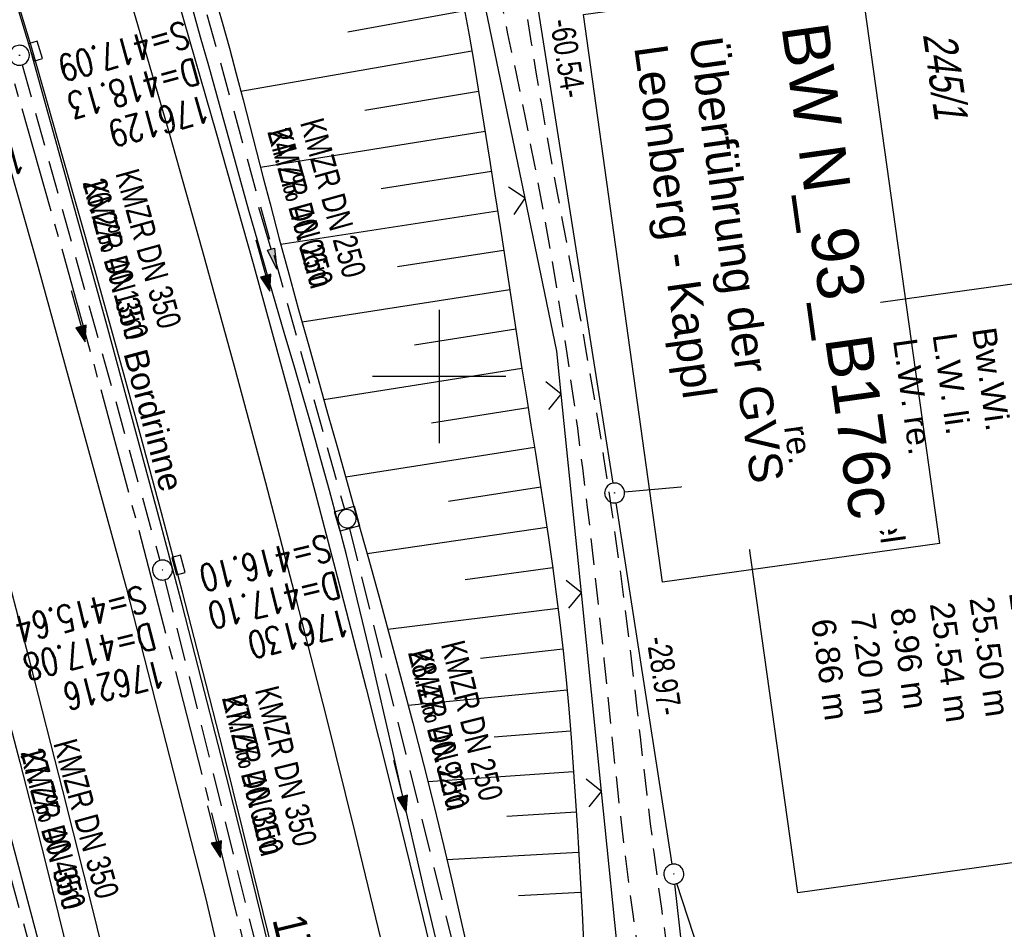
# Model space of a CAD drawing. Extents: x 508886 to 509272, y 449452 to 450225.
# Tile 30 of 46: x 509068 to 509142, y 449958 to 450027. Entities that reach past the tile are written whole.
import ezdxf

# ---------------------------------------------------------------- set-up
doc = ezdxf.new("R2010")
doc.units = 0
doc.header["$LTSCALE"] = 10
doc.header["$MEASUREMENT"] = 0
for name, pattern in [('ACHSE', [5.5, 4, -0.5, 0.5, -0.5]), ('AUSGEZOGEN', [0]), ('LT00', [0]), ('LT11', [0.3, 0.2, -0.1]), ('STRICHLINIE2', [0.375, 0.25, -0.125])]:
    doc.linetypes.add(name, pattern=pattern)
doc.layers.get('0').update_dxf_attribs({"linetype": 'LT00'})
for name, color, linetype in [('--EK_BW_TEXT_B', 20, 'LT00'), ('--EK_FBR', 250, 'LT00'), ('--EK_Halt-Pfeil', 4, 'LT00'), ('--EK_Haltung', 7, 'STRICHLINIE2'), ('--EK_Haltung-Text', 140, 'LT00'), ('--EK_Schacht-Text', 5, 'LT00'), ('--EL_DFK_AB_L', 21, 'LT00'), ('--EL_DFK_AB_P', 7, 'LT00'), ('--EL_Halt-Pfeil', 4, 'LT00'), ('--EL_Haltung', 182, 'STRICHLINIE2'), ('--EL_Haltung-Text', 182, 'LT00'), ('-AX-093', 35, 'ACHSE'), ('-ST-93-1', 250, 'LT00'), ('ABSTAND', 8, 'LT00'), ('BW_TEXT_B', 20, 'AUSGEZOGEN'), ('DFK_AB_L', 21, 'LT00'), ('DFK_AB_P', 7, 'LT00'), ('DFK_FLUR_NR', 250, 'LT00'), ('DFK_KATASTER', 250, 'LT00'), ('DFK_NUTZUNG', 250, 'LT00'), ('PFEIL', 140, 'AUSGEZOGEN'), ('RINNE_TEXT', 11, 'Continuous'), ('V123_AFBR_BAB', 250, 'LT00'), ('V123_BOESCH', 250, 'LT00'), ('V123_BOSCHUNG', 250, 'LT00'), ('V123_ERDWEG', 250, 'LT11'), ('V123_GRABEN', 250, 'LT00'), ('V123_H_BORD', 8, 'LT00'), ('V123_KA_MULD', 182, 'LT00'), ('V123_KA_PRUF', 182, 'LT00'), ('V123_LD_MARK', 250, 'LT00'), ('V123_RASTER', 250, 'LT00'), ('V123_SINKK', 182, 'LT00'), ('V123_ZAUN', 40, 'LT00')]:
    doc.layers.add(name, color=color, linetype=linetype)
doc.styles.add('Arial', font='ARIAL.TTF')
doc.styles.add('Beschrift', font='ARIAL.TTF')
doc.styles.add('Haltungsbeschriftung', font='ARIAL.TTF', dxfattribs={"width": 0.75})
doc.styles.add('schachtbeschriftung', font='romans.shx', dxfattribs={"width": 0.75, "height": 2})
doc.styles.get("Standard").update_dxf_attribs({"font": 'ARIAL.TTF'})

# ---------------------------------------------------------------- blocks, each defined once
blk = doc.blocks.new('SYMB7111')
at = {"color": 0, "linetype": 'ByBlock'}
for p, q in [((-0.13, 0.202919), (-0.13, 0.177081)), ((-0.125, 0.172895), (-0.125, 0.207105)), ((-0.12, 0.209164), (-0.12, 0.170836)), ((-0.115, 0.170204), (-0.115, 0.209796)), ((-0.11, 0.209164), (-0.11, 0.170836)), ((-0.105, 0.172895), (-0.105, 0.207105)), ((-0.1, 0.202919), (-0.1, 0.177081)), ((-0.095, 0.189874), (-0.095, 0.190146)), ((0.1, 0.202919), (0.1, 0.177081)), ((0.105, 0.172895), (0.105, 0.207105)), ((0.11, 0.209164), (0.11, 0.170836)), ((0.115, 0.170204), (0.115, 0.209796)), ((0.12, 0.209164), (0.12, 0.170836)), ((0.125, 0.172895), (0.125, 0.207105)), ((0.13, 0.202919), (0.13, 0.177081)), ((0.135, 0.189874), (0.135, 0.190146)), ((-0.515, -0.177081), (-0.515, -0.202919)), ((-0.51, -0.207105), (-0.51, -0.172895)), ((-0.505, -0.170836), (-0.505, -0.209164)), ((-0.5, -0.209796), (-0.5, -0.170204)), ((-0.495, -0.170836), (-0.495, -0.209164)), ((-0.49, -0.207105), (-0.49, -0.172895)), ((-0.485, -0.177081), (-0.485, -0.202919)), ((-0.48, -0.190126), (-0.48, -0.189854)), ((-0.285, -0.177081), (-0.285, -0.202919)), ((-0.28, -0.207105), (-0.28, -0.172895)), ((-0.275, -0.170836), (-0.275, -0.209164)), ((-0.27, -0.209796), (-0.27, -0.170204)), ((-0.265, -0.170836), (-0.265, -0.209164)), ((-0.26, -0.207105), (-0.26, -0.172895)), ((-0.255, -0.177081), (-0.255, -0.202919)), ((-0.25, -0.190126), (-0.25, -0.189854)), ((0.255, -0.177081), (0.255, -0.202919)), ((0.26, -0.207105), (0.26, -0.172895)), ((0.265, -0.170836), (0.265, -0.209164)), ((0.27, -0.209796), (0.27, -0.170204)), ((0.275, -0.170836), (0.275, -0.209164)), ((0.28, -0.207105), (0.28, -0.172895)), ((0.285, -0.177081), (0.285, -0.202919)), ((0.29, -0.190126), (0.29, -0.189854)), ((0.485, -0.177081), (0.485, -0.202919)), ((0.49, -0.207105), (0.49, -0.172895)), ((0.495, -0.170836), (0.495, -0.209164)), ((0.5, -0.209796), (0.5, -0.170204)), ((0.505, -0.170836), (0.505, -0.209164)), ((0.51, -0.207105), (0.51, -0.172895)), ((0.515, -0.177081), (0.515, -0.202919)), ((0.52, -0.190126), (0.52, -0.189854))]:
    blk.add_line(p, q, dxfattribs=at)
for points in [[(-0.095, 0.19), (-0.096981, 0.198678), (-0.10253, 0.205637), (-0.11055, 0.209499), (-0.11945, 0.209499), (-0.12747, 0.205637), (-0.133019, 0.198678), (-0.135, 0.19), (-0.133019, 0.181322), (-0.12747, 0.174363), (-0.11945, 0.170501), (-0.11055, 0.170501), (-0.10253, 0.174363), (-0.096981, 0.181322), (-0.095, 0.19)], [(0.135, 0.19), (0.133019, 0.198678), (0.12747, 0.205637), (0.11945, 0.209499), (0.11055, 0.209499), (0.10253, 0.205637), (0.096981, 0.198678), (0.095, 0.19), (0.096981, 0.181322), (0.10253, 0.174363), (0.11055, 0.170501), (0.11945, 0.170501), (0.12747, 0.174363), (0.133019, 0.181322), (0.135, 0.19)], [(-0.48, -0.19), (-0.481981, -0.181322), (-0.48753, -0.174363), (-0.49555, -0.170501), (-0.50445, -0.170501), (-0.51247, -0.174363), (-0.518019, -0.181322), (-0.52, -0.19), (-0.518019, -0.198678), (-0.51247, -0.205637), (-0.50445, -0.209499), (-0.49555, -0.209499), (-0.48753, -0.205637), (-0.481981, -0.198678), (-0.48, -0.19)], [(-0.25, -0.19), (-0.251981, -0.181322), (-0.25753, -0.174363), (-0.26555, -0.170501), (-0.27445, -0.170501), (-0.28247, -0.174363), (-0.288019, -0.181322), (-0.29, -0.19), (-0.288019, -0.198678), (-0.28247, -0.205637), (-0.27445, -0.209499), (-0.26555, -0.209499), (-0.25753, -0.205637), (-0.251981, -0.198678), (-0.25, -0.19)], [(0.29, -0.19), (0.288019, -0.181322), (0.28247, -0.174363), (0.27445, -0.170501), (0.26555, -0.170501), (0.25753, -0.174363), (0.251981, -0.181322), (0.25, -0.19), (0.251981, -0.198678), (0.25753, -0.205637), (0.26555, -0.209499), (0.27445, -0.209499), (0.28247, -0.205637), (0.288019, -0.198678), (0.29, -0.19)], [(0.52, -0.19), (0.518019, -0.181322), (0.51247, -0.174363), (0.50445, -0.170501), (0.49555, -0.170501), (0.48753, -0.174363), (0.481981, -0.181322), (0.48, -0.19), (0.481981, -0.198678), (0.48753, -0.205637), (0.49555, -0.209499), (0.50445, -0.209499), (0.51247, -0.205637), (0.518019, -0.198678), (0.52, -0.19)]]:
    blk.add_lwpolyline(points, dxfattribs=at)
blk = doc.blocks.new('SYMB0003')
at = {"color": 0, "linetype": 'ByBlock'}
for p, q in [((-0.015712, 0), (0.010166, 0.012015)), ((0, -0.021257), (-0.015712, 0)), ((0.010166, 0.012015), (0, -0.021257))]:
    blk.add_line(p, q, dxfattribs=at)
for points in [[(-0.031395, 0.499013), (-0.093691, 0.491144), (-0.154509, 0.475528), (-0.21289, 0.452414), (-0.267913, 0.422164), (-0.318712, 0.385257), (-0.364484, 0.342274), (-0.404509, 0.293893), (-0.438154, 0.240877), (-0.464888, 0.184062), (-0.484292, 0.124345), (-0.496058, 0.062667), (-0.5, 0)], [(0.5, 0), (0.496057, 0.062667), (0.484292, 0.124345), (0.464888, 0.184062), (0.438153, 0.240877), (0.404509, 0.293893), (0.364484, 0.342274), (0.318712, 0.385257), (0.267913, 0.422164), (0.21289, 0.452414), (0.154509, 0.475528), (0.093691, 0.491144), (0.031395, 0.499013), (-0.031395, 0.499013)], [(-0.5, 0), (-0.496058, -0.062667), (-0.484292, -0.124345), (-0.464888, -0.184062), (-0.438154, -0.240877), (-0.404509, -0.293893), (-0.364485, -0.342274), (-0.318712, -0.385257), (-0.267914, -0.422164), (-0.21289, -0.452414), (-0.154509, -0.475529), (-0.093691, -0.491144), (-0.031395, -0.499014), (0.031395, -0.499014)], [(0.031395, -0.499014), (0.093691, -0.491144), (0.154509, -0.475529), (0.21289, -0.452414), (0.267914, -0.422164), (0.318712, -0.385257), (0.364485, -0.342274), (0.404509, -0.293893), (0.438154, -0.240877), (0.464889, -0.184062), (0.484292, -0.124345), (0.496058, -0.062667), (0.5, 0)]]:
    blk.add_lwpolyline(points, dxfattribs=at)
blk = doc.blocks.new('SYMB0024')
at = {"color": 0, "linetype": 'ByBlock'}
for p, q in [((-0.5, 0.5), (0, 0)), ((0, 0), (0.5, 0.5))]:
    blk.add_line(p, q, dxfattribs=at)
blk = doc.blocks.new('Pfreil3')
at = {"layer": 'PFEIL'}
blk.add_hatch(color=256, dxfattribs=at).paths.add_polyline_path([(-1.549, 0.273), (-1.549, -0.273), (0, 0)])
for p, q in [((-1.549, 0), (-4.831, 0)), ((-1.549, -0.273), (-1.549, 0.273)), ((-1.549, 0.273), (0, 0)), ((0, 0), (-1.549, -0.273))]:
    blk.add_line(p, q, dxfattribs=at)
blk = doc.blocks.new('SYMB1210')
at = {"color": 0, "linetype": 'ByBlock'}
blk.add_line((0.018815, -0.179014), (0.055623, -0.17119), dxfattribs=at)
for points in [[(-0.2, -0.2), (-0.2, 0.2), (0.2, 0.2), (0.2, -0.2), (-0.2, -0.2)], [(0.018815, 0.179014), (-0.018815, 0.179014), (-0.055623, 0.17119), (-0.09, 0.155885), (-0.120444, 0.133766), (-0.145623, 0.105801), (-0.164438, 0.073213), (-0.176067, 0.037424), (-0.18, 0)], [(-0.18, 0), (-0.176067, -0.037424), (-0.164438, -0.073213), (-0.145623, -0.105801), (-0.120444, -0.133766), (-0.09, -0.155885), (-0.055623, -0.17119), (-0.018815, -0.179014), (0.018815, -0.179014)], [(0.18, 0), (0.176067, 0.037424), (0.164438, 0.073213), (0.145623, 0.105801), (0.120444, 0.133766), (0.09, 0.155885), (0.055623, 0.17119), (0.018815, 0.179014)], [(0.055623, -0.17119), (0.09, -0.155885), (0.120444, -0.133766), (0.145623, -0.105801), (0.164438, -0.073213), (0.176067, -0.037424), (0.18, 0)]]:
    blk.add_lwpolyline(points, dxfattribs=at)
blk = doc.blocks.new('SYMB0652')
at = {"color": 0, "linetype": 'ByBlock'}
blk.add_lwpolyline([(-0.15, -0.075), (0.15, -0.075), (0.15, 0.075), (-0.15, 0.075), (-0.15, -0.075)], dxfattribs=at)
blk = doc.blocks.new('SYMB0070')
at = {"color": 0, "linetype": 'ByBlock'}
for p, q in [((-0.5, 0), (0.2, 0)), ((0.5, 0), (0.2, 0.1)), ((0.2, 0.1), (0.2, 0)), ((0.468, 0), (0.21, 0.086)), ((0.21, 0.086), (0.21, -0.086)), ((0.21, -0.086), (0.468, 0)), ((0.22, -0.072), (0.437, 0)), ((0.23, -0.058), (0.405, 0)), ((0.24, -0.045), (0.374, 0)), ((0.342, 0), (0.25, 0.031)), ((0.25, 0.031), (0.25, -0.031)), ((0.25, -0.031), (0.342, 0)), ((0.26, -0.017), (0.31, 0)), ((0.27, -0.003), (0.279, 0))]:
    blk.add_line(p, q, dxfattribs=at)
for points in [[(0.2, 0), (0.2, -0.1), (0.5, 0)], [(0.437, 0), (0.22, 0.072), (0.22, -0.072)], [(0.405, 0), (0.23, 0.058), (0.23, -0.058)], [(0.374, 0), (0.24, 0.045), (0.24, -0.045)], [(0.31, 0), (0.26, 0.017), (0.26, -0.017)], [(0.279, 0), (0.27, 0.003), (0.27, -0.003)]]:
    blk.add_lwpolyline(points, dxfattribs=at)

msp = doc.modelspace()

# ---------------------------------------------------------------- linework, layer by layer
at = {"layer": '--EK_FBR', "color": 2}
for points in [[(509001.108, 450201.454), (509005.021, 450192.355), (509014.641, 450169.336), (509023.839, 450146.175), (509032.449, 450123.387), (509041.17, 450099.528), (509049.071, 450076.517), (509056.657, 450053.157), (509058.35, 450047.721), (509061.128, 450038.521), (509064.175, 450028.141), (509069.856, 450008.284), (509076.49, 449984.147), (509082.45, 449960.868), (509088.103, 449936.685)], [(509087.546, 449956.569), (509085.252, 449965.943), (509083.761, 449971.904), (509082.246, 449977.86), (509080.704, 449983.808), (509079.135, 449989.749), (509077.536, 449995.682), (509076.4, 449999.829), (509075.251, 450003.972), (509074.091, 450008.113), (509072.923, 450012.251), (509071.748, 450016.387), (509070.569, 450020.522), (509069.388, 450024.657), (509059.365, 450057.47)]]:
    msp.add_lwpolyline(points, dxfattribs=at)
at = {"layer": '--EK_FBR'}
for points in [[(509068.057, 450068.285), (509069.194, 450064.722), (509070.323, 450061.157), (509072.047, 450055.666), (509073.756, 450050.17), (509075.447, 450044.669), (509077.12, 450039.163), (509078.773, 450033.651), (509080.405, 450028.132), (509083.248, 450018.316), (509086.022, 450008.48), (509088.726, 449998.625), (509090.693, 449991.282), (509092.622, 449983.928), (509094.515, 449976.566), (509096.372, 449969.194), (509098.155, 449961.973), (509099.903, 449954.743)], [(509067.497, 449974.856), (509068.492, 449971.036), (509069.476, 449967.214), (509070.449, 449963.389), (509071.408, 449959.56), (509072.929, 449953.358)]]:
    msp.add_lwpolyline(points, dxfattribs=at)
at = {"layer": '--EK_FBR', "linetype": 'LT11', "flags": 128}
for points in [[(509146.829, 449664.899), (509146.681, 449666.116), (509146.537, 449667.334), (509146.401, 449668.552), (509146.278, 449669.77), (509146.173, 449670.99), (509146.066, 449672.584), (509145.991, 449674.18), (509145.944, 449675.777), (509145.92, 449677.376), (509145.915, 449678.976), (509145.924, 449680.577), (509145.943, 449682.179), (509145.967, 449683.78), (509145.992, 449685.382), (509146.013, 449686.984), (509146.027, 449688.586), (509146.024, 449691.16), (509145.992, 449693.733), (509145.933, 449696.305), (509145.849, 449698.875), (509145.743, 449701.445), (509145.619, 449704.014), (509145.478, 449706.582), (509145.356, 449708.63), (509145.228, 449710.678), (509145.098, 449712.725), (509144.967, 449714.773), (509144.841, 449716.821), (509144.721, 449718.869), (509144.61, 449720.917), (509144.512, 449722.966), (509144.43, 449725.015), (509144.366, 449727.052), (509144.317, 449729.089), (509144.28, 449731.127), (509144.251, 449733.165), (509144.227, 449735.203), (509144.205, 449737.242), (509144.182, 449739.28), (509144.154, 449741.319), (509144.117, 449743.357), (509144.055, 449745.935), (509143.978, 449748.513), (509143.89, 449751.091), (509143.793, 449753.668), (509143.69, 449756.245), (509143.586, 449758.821), (509143.484, 449761.397), (509143.393, 449763.8), (509143.309, 449766.203), (509143.233, 449768.607), (509143.169, 449771.011), (509143.119, 449773.417), (509143.084, 449775.824), (509143.068, 449778.233), (509143.069, 449780.119), (509143.077, 449782.006), (509143.089, 449783.893), (509143.1, 449785.781), (509143.105, 449787.668), (509143.099, 449789.554), (509143.079, 449791.438), (509143.038, 449793.321), (509142.974, 449795.201), (509142.881, 449797.079), (509142.754, 449798.953), (509142.589, 449800.823), (509142.382, 449802.689), (509142.15, 449804.407), (509141.881, 449806.122), (509141.58, 449807.833), (509141.25, 449809.539), (509140.895, 449811.242), (509140.518, 449812.942), (509140.124, 449814.638), (509139.716, 449816.33), (509139.281, 449818.087), (509138.838, 449819.841), (509138.392, 449821.593), (509137.945, 449823.344), (509137.501, 449825.095), (509137.064, 449826.848), (509136.636, 449828.602), (509136.222, 449830.359), (509135.824, 449832.12), (509135.389, 449834.157), (509134.978, 449836.2), (509134.588, 449838.248), (509134.215, 449840.299), (509133.856, 449842.354), (509133.509, 449844.411), (509133.169, 449846.469), (509132.834, 449848.528), (509132.293, 449851.882), (509131.758, 449855.237), (509131.233, 449858.592), (509130.72, 449861.949), (509130.222, 449865.308), (509129.869, 449867.76), (509129.523, 449870.213), (509129.181, 449872.666), (509128.841, 449875.12), (509128.5, 449877.574), (509128.155, 449880.027), (509127.805, 449882.479), (509127.445, 449884.93), (509127.044, 449887.578), (509126.632, 449890.224), (509126.211, 449892.869), (509125.782, 449895.512), (509125.347, 449898.155), (509124.909, 449900.798), (509124.47, 449903.44), (509124.076, 449905.81), (509123.686, 449908.181), (509123.302, 449910.553), (509122.926, 449912.926), (509122.563, 449915.301), (509122.214, 449917.678), (509121.883, 449920.057), (509121.572, 449922.439), (509121.31, 449924.591), (509121.064, 449926.744), (509120.827, 449928.899), (509120.596, 449931.054), (509120.367, 449933.21), (509120.136, 449935.366), (509119.897, 449937.52), (509119.647, 449939.673), (509119.381, 449941.824), (509119.113, 449943.851), (509118.83, 449945.876), (509118.537, 449947.899), (509118.235, 449949.922), (509117.928, 449951.943), (509117.62, 449953.965), (509117.314, 449955.987), (509117.013, 449958.01), (509116.72, 449960.034), (509116.439, 449962.059), (509116.154, 449964.228), (509115.883, 449966.399), (509115.622, 449968.571), (509115.369, 449970.744), (509115.12, 449972.917), (509114.872, 449975.091), (509114.622, 449977.264), (509114.366, 449979.436), (509114.102, 449981.607), (509113.57, 449985.711), (509112.997, 449989.81), (509112.382, 449993.904), (509111.727, 449997.994), (509111.031, 450002.08), (509110.62, 450004.394), (509110.199, 450006.708), (509109.773, 450009.02), (509109.345, 450011.331), (509108.918, 450013.641), (509108.495, 450015.949), (509108.081, 450018.256), (509107.678, 450020.56), (509107.291, 450022.863), (509106.941, 450025.04), (509106.608, 450027.218), (509106.293, 450029.401), (509105.997, 450031.59), (509105.718, 450033.789), (509105.459, 450036.001), (509105.22, 450038.228), (509105, 450040.474), (509104.931, 450041.245), (509104.873, 450042.017), (509104.832, 450042.787), (509104.819, 450043.552), (509104.84, 450044.312), (509104.903, 450045.064), (509105.017, 450045.805), (509105.189, 450046.534), (509105.345, 450047.03), (509105.523, 450047.521), (509105.714, 450048.01), (509105.91, 450048.499), (509106.1, 450048.989), (509106.276, 450049.484), (509106.451, 450050.056), (509106.603, 450050.634), (509106.739, 450051.217), (509106.868, 450051.802)], [(509098.574, 450049.769), (509101.728, 450050.723), (509104.195, 450050.218), (509103.967, 450049.273), (509103.748, 450048.327), (509103.548, 450047.377), (509103.376, 450046.422), (509103.218, 450045.285), (509103.108, 450044.141), (509103.041, 450042.993), (509103.014, 450041.843), (509103.021, 450040.693), (509103.077, 450039.183), (509103.18, 450037.677), (509103.326, 450036.176), (509103.511, 450034.678), (509103.728, 450033.182), (509103.974, 450031.69), (509104.243, 450030.2), (509104.531, 450028.712), (509104.833, 450027.226), (509105.144, 450025.741), (509105.459, 450024.257), (509105.773, 450022.773), (509106.484, 450019.325), (509107.164, 450015.876), (509107.811, 450012.425), (509108.424, 450008.97), (509109.002, 450005.511), (509109.543, 450002.045), (509109.975, 449999.082), (509110.381, 449996.114), (509110.764, 449993.142), (509111.128, 449990.166), (509111.473, 449987.188), (509111.803, 449984.208), (509112.121, 449981.227), (509112.375, 449978.776), (509112.626, 449976.326), (509112.877, 449973.875), (509113.132, 449971.425), (509113.396, 449968.977), (509113.67, 449966.53), (509113.96, 449964.085), (509114.269, 449961.642), (509114.542, 449959.613), (509114.826, 449957.586), (509115.12, 449955.56), (509115.42, 449953.534), (509115.722, 449951.509), (509116.023, 449949.484), (509116.32, 449947.458), (509116.609, 449945.431), (509116.889, 449943.403), (509117.154, 449941.373), (509117.414, 449939.253), (509117.659, 449937.132), (509117.893, 449935.009), (509118.12, 449932.885), (509118.343, 449930.761), (509118.567, 449928.637), (509118.796, 449926.513), (509119.032, 449924.39), (509119.28, 449922.269), (509119.631, 449919.464), (509120.008, 449916.662), (509120.406, 449913.863), (509120.825, 449911.067), (509121.261, 449908.274), (509121.712, 449905.482), (509122.175, 449902.693), (509122.603, 449900.167), (509123.036, 449897.642), (509123.469, 449895.117), (509123.9, 449892.592), (509124.324, 449890.066), (509124.738, 449887.538), (509125.139, 449885.008), (509125.484, 449882.745), (509125.818, 449880.48), (509126.146, 449878.214), (509126.47, 449875.947), (509126.795, 449873.681), (509127.124, 449871.415), (509127.46, 449869.15), (509127.807, 449866.887), (509128.169, 449864.627), (509128.518, 449862.539), (509128.878, 449860.454), (509129.246, 449858.369), (509129.615, 449856.284), (509129.984, 449854.2), (509130.346, 449852.114), (509130.698, 449850.026), (509131.036, 449847.935), (509131.312, 449846.144), (509131.579, 449844.351), (509131.843, 449842.558), (509132.108, 449840.765), (509132.38, 449838.974), (509132.664, 449837.185), (509132.964, 449835.399), (509133.286, 449833.618), (509133.635, 449831.842), (509133.981, 449830.222), (509134.348, 449828.607), (509134.731, 449826.994), (509135.126, 449825.384), (509135.527, 449823.775), (509135.928, 449822.166), (509136.325, 449820.557), (509136.712, 449818.945), (509137.085, 449817.331), (509137.438, 449815.712), (509137.77, 449814.077), (509138.08, 449812.439), (509138.375, 449810.797), (509138.658, 449809.152), (509138.934, 449807.506), (509139.207, 449805.859), (509139.483, 449804.212), (509139.766, 449802.566), (509139.923, 449801.675), (509140.078, 449800.783), (509140.227, 449799.891), (509140.365, 449798.998), (509140.57, 449797.422), (509140.73, 449795.842), (509140.85, 449794.258), (509140.936, 449792.671), (509140.992, 449791.08), (509141.023, 449789.488), (509141.036, 449787.893), (509141.035, 449786.297), (509141.026, 449784.699), (509141.013, 449783.102), (509141.002, 449781.504), (509140.998, 449779.907), (509141.006, 449778.311), (509141.037, 449776.434), (509141.088, 449774.559), (509141.158, 449772.686), (509141.241, 449770.814), (509141.335, 449768.942), (509141.435, 449767.072), (509141.54, 449765.202), (509141.645, 449763.331), (509141.747, 449761.461), (509141.901, 449758.389), (509142.039, 449755.316), (509142.163, 449752.241), (509142.275, 449749.166), (509142.375, 449746.09), (509142.466, 449743.014), (509142.537, 449740.428), (509142.605, 449737.842), (509142.674, 449735.256), (509142.747, 449732.67), (509142.825, 449730.085), (509142.914, 449727.5), (509143.014, 449724.916), (509143.132, 449722.264), (509143.264, 449719.613), (509143.406, 449716.962), (509143.557, 449714.311), (509143.715, 449711.66), (509143.876, 449709.01), (509144.039, 449706.359), (509144.159, 449704.385), (509144.275, 449702.41), (509144.383, 449700.436), (509144.481, 449698.46), (509144.563, 449696.485), (509144.628, 449694.508), (509144.671, 449692.531), (509144.689, 449690.554), (509144.678, 449688.575), (509144.65, 449687.088), (509144.609, 449685.6), (509144.559, 449684.112), (509144.506, 449682.625), (509144.453, 449681.137), (509144.407, 449679.65), (509144.371, 449678.164), (509144.35, 449676.678), (509144.35, 449675.194), (509144.375, 449673.711), (509144.429, 449672.229), (509144.518, 449670.749), (509144.621, 449669.51), (509144.747, 449668.273), (509144.889, 449667.036), (509145.042, 449665.8), (509145.2, 449664.564)]]:
    msp.add_lwpolyline(points, dxfattribs=at)
at = {"layer": '--EK_Haltung'}
for p, q in [((509082.553, 450027.188), (509092.878, 449990.035)), ((509068.665, 450023.406), (509079.01, 449986.183)), ((509093.26, 449988.586), (509102.776, 449950.336)), ((509079.392, 449984.733), (509088.696, 449947.361)), ((509062.777, 449980.591), (509073.137, 449943.033))]:
    msp.add_line(p, q, dxfattribs=at)
at = {"layer": '--EL_DFK_AB_L'}
for p, q in [((509113.064, 449991.99), (509103.858, 450050.309)), ((509117.515, 449963.36), (509113.296, 449990.507)), ((509129.458, 449856.325), (509117.713, 449961.874)), ((509147.369, 449871.043), (509117.862, 449961.905))]:
    msp.add_line(p, q, dxfattribs=at)
at = {"layer": '--EL_Haltung'}
for p, q in [((509082.553, 450027.188), (509092.878, 449990.035)), ((509068.665, 450023.406), (509079.01, 449986.183)), ((509093.26, 449988.586), (509102.776, 449950.336)), ((509079.392, 449984.733), (509088.696, 449947.361)), ((509062.777, 449980.591), (509073.137, 449943.033))]:
    msp.add_line(p, q, dxfattribs=at)
at = {"layer": '-AX-093', "ltscale": 0.2}
msp.add_lwpolyline([(509041.841, 450103.584), (509045.456, 450093.239), (509048.996, 450082.868), (509052.46, 450072.472), (509055.848, 450062.051), (509059.16, 450051.605), (509062.395, 450041.136), (509065.554, 450030.643), (509068.636, 450020.127), (509071.641, 450009.589), (509074.57, 449999.03), (509077.421, 449988.449), (509080.195, 449977.848), (509082.891, 449967.227), (509085.51, 449956.586)], dxfattribs=at)
at = {"layer": 'DFK_AB_L'}
for p, q in [((509113.064, 449991.99), (509103.858, 450050.309)), ((509117.515, 449963.36), (509113.296, 449990.507)), ((509129.458, 449856.325), (509117.713, 449961.874)), ((509147.369, 449871.043), (509117.862, 449961.905))]:
    msp.add_line(p, q, dxfattribs=at)
at = {"layer": 'DFK_KATASTER'}
msp.add_line((509189.813, 449998.043), (509113.928, 449991.316), dxfattribs=at)
at = {"layer": 'V123_AFBR_BAB', "color": 0}
for points in [[(509001.108, 450201.454), (509005.021, 450192.355), (509014.641, 450169.336), (509023.839, 450146.175), (509032.449, 450123.387), (509041.17, 450099.528), (509049.071, 450076.517), (509056.657, 450053.157), (509058.35, 450047.721), (509061.128, 450038.521), (509064.175, 450028.141), (509069.856, 450008.284), (509076.49, 449984.147), (509082.45, 449960.868), (509088.103, 449936.685)], [(509087.546, 449956.569), (509085.252, 449965.943), (509083.761, 449971.904), (509082.246, 449977.86), (509080.704, 449983.808), (509079.135, 449989.749), (509077.536, 449995.682), (509076.4, 449999.829), (509075.251, 450003.972), (509074.091, 450008.113), (509072.923, 450012.251), (509071.748, 450016.387), (509070.569, 450020.522), (509069.388, 450024.657), (509059.365, 450057.47)]]:
    msp.add_lwpolyline(points, dxfattribs=at)
at = {"layer": 'V123_AFBR_BAB'}
for points in [[(509068.057, 450068.285), (509069.194, 450064.722), (509070.323, 450061.157), (509072.047, 450055.666), (509073.756, 450050.17), (509075.447, 450044.669), (509077.12, 450039.163), (509078.773, 450033.651), (509080.405, 450028.132), (509083.248, 450018.316), (509086.022, 450008.48), (509088.726, 449998.625), (509090.693, 449991.282), (509092.622, 449983.928), (509094.515, 449976.566), (509096.372, 449969.194), (509098.155, 449961.973), (509099.903, 449954.743)], [(509067.497, 449974.856), (509068.492, 449971.036), (509069.476, 449967.214), (509070.449, 449963.389), (509071.408, 449959.56), (509072.929, 449953.358)]]:
    msp.add_lwpolyline(points, dxfattribs=at)
at = {"layer": 'V123_BOESCH'}
msp.add_lwpolyline([(509101.884, 450027.648), (509102.246, 450025.631), (509102.595, 450023.612), (509102.933, 450021.591), (509103.361, 450018.965), (509103.779, 450016.339), (509104.19, 450013.712), (509104.595, 450011.085), (509104.999, 450008.457), (509105.403, 450005.829), (509105.809, 450003.202), (509106.221, 450000.575), (509106.557, 449998.461), (509106.896, 449996.346), (509107.233, 449994.231), (509107.566, 449992.116), (509107.892, 449990), (509108.207, 449987.883), (509108.51, 449985.764), (509108.796, 449983.643), (509109.062, 449981.52), (509109.306, 449979.395), (509109.53, 449977.215), (509109.731, 449975.033), (509109.911, 449972.849), (509110.073, 449970.663), (509110.221, 449968.476), (509110.358, 449966.287), (509110.487, 449964.097), (509110.61, 449961.907), (509110.732, 449959.717), (509110.854, 449957.527)], dxfattribs=at)
at = {"layer": 'V123_BOSCHUNG'}
for p, q in [((509101.915, 450027.481), (509093.135, 450025.861)), ((509102.454, 450024.435), (509085.103, 450021.42)), ((509102.963, 450021.411), (509094.403, 450019.99)), ((509103.452, 450018.397), (509086.581, 450015.703)), ((509103.925, 450015.407), (509095.63, 450014.109)), ((509104.388, 450012.43), (509088.106, 450009.908)), ((509104.844, 450009.465), (509096.87, 450008.23)), ((509105.3, 450006.5), (509089.699, 450004.084)), ((509105.756, 450003.548), (509098.135, 450002.354)), ((509106.217, 450000.597), (509091.336, 449998.24)), ((509106.687, 449997.647), (509099.424, 449996.484)), ((509107.163, 449994.672), (509092.977, 449992.427)), ((509107.633, 449991.682), (509100.711, 449990.613)), ((509108.092, 449988.665), (509094.587, 449986.683)), ((509108.528, 449985.63), (509101.952, 449984.73)), ((509108.932, 449982.578), (509096.153, 449980.982)), ((509109.293, 449979.509), (509103.106, 449978.825)), ((509109.605, 449976.434), (509097.673, 449975.291)), ((509109.871, 449973.356), (509104.143, 449972.894)), ((509110.099, 449970.3), (509099.151, 449969.539)), ((509110.298, 449967.269), (509105.087, 449966.942)), ((509110.478, 449964.25), (509100.585, 449963.677)), ((509110.647, 449961.242), (509105.962, 449960.982))]:
    msp.add_line(p, q, dxfattribs=at)
at = {"layer": 'V123_ERDWEG', "flags": 128}
for points in [[(509146.829, 449664.899), (509146.681, 449666.116), (509146.537, 449667.334), (509146.401, 449668.552), (509146.278, 449669.77), (509146.173, 449670.99), (509146.066, 449672.584), (509145.991, 449674.18), (509145.944, 449675.777), (509145.92, 449677.376), (509145.915, 449678.976), (509145.924, 449680.577), (509145.943, 449682.179), (509145.967, 449683.78), (509145.992, 449685.382), (509146.013, 449686.984), (509146.027, 449688.586), (509146.024, 449691.16), (509145.992, 449693.733), (509145.933, 449696.305), (509145.849, 449698.875), (509145.743, 449701.445), (509145.619, 449704.014), (509145.478, 449706.582), (509145.356, 449708.63), (509145.228, 449710.678), (509145.098, 449712.725), (509144.967, 449714.773), (509144.841, 449716.821), (509144.721, 449718.869), (509144.61, 449720.917), (509144.512, 449722.966), (509144.43, 449725.015), (509144.366, 449727.052), (509144.317, 449729.089), (509144.28, 449731.127), (509144.251, 449733.165), (509144.227, 449735.203), (509144.205, 449737.242), (509144.182, 449739.28), (509144.154, 449741.319), (509144.117, 449743.357), (509144.055, 449745.935), (509143.978, 449748.513), (509143.89, 449751.091), (509143.793, 449753.668), (509143.69, 449756.245), (509143.586, 449758.821), (509143.484, 449761.397), (509143.393, 449763.8), (509143.309, 449766.203), (509143.233, 449768.607), (509143.169, 449771.011), (509143.119, 449773.417), (509143.084, 449775.824), (509143.068, 449778.233), (509143.069, 449780.119), (509143.077, 449782.006), (509143.089, 449783.893), (509143.1, 449785.781), (509143.105, 449787.668), (509143.099, 449789.554), (509143.079, 449791.438), (509143.038, 449793.321), (509142.974, 449795.201), (509142.881, 449797.079), (509142.754, 449798.953), (509142.589, 449800.823), (509142.382, 449802.689), (509142.15, 449804.407), (509141.881, 449806.122), (509141.58, 449807.833), (509141.25, 449809.539), (509140.895, 449811.242), (509140.518, 449812.942), (509140.124, 449814.638), (509139.716, 449816.33), (509139.281, 449818.087), (509138.838, 449819.841), (509138.392, 449821.593), (509137.945, 449823.344), (509137.501, 449825.095), (509137.064, 449826.848), (509136.636, 449828.602), (509136.222, 449830.359), (509135.824, 449832.12), (509135.389, 449834.157), (509134.978, 449836.2), (509134.588, 449838.248), (509134.215, 449840.299), (509133.856, 449842.354), (509133.509, 449844.411), (509133.169, 449846.469), (509132.834, 449848.528), (509132.293, 449851.882), (509131.758, 449855.237), (509131.233, 449858.592), (509130.72, 449861.949), (509130.222, 449865.308), (509129.869, 449867.76), (509129.523, 449870.213), (509129.181, 449872.666), (509128.841, 449875.12), (509128.5, 449877.574), (509128.155, 449880.027), (509127.805, 449882.479), (509127.445, 449884.93), (509127.044, 449887.578), (509126.632, 449890.224), (509126.211, 449892.869), (509125.782, 449895.512), (509125.347, 449898.155), (509124.909, 449900.798), (509124.47, 449903.44), (509124.076, 449905.81), (509123.686, 449908.181), (509123.302, 449910.553), (509122.926, 449912.926), (509122.563, 449915.301), (509122.214, 449917.678), (509121.883, 449920.057), (509121.572, 449922.439), (509121.31, 449924.591), (509121.064, 449926.744), (509120.827, 449928.899), (509120.596, 449931.054), (509120.367, 449933.21), (509120.136, 449935.366), (509119.897, 449937.52), (509119.647, 449939.673), (509119.381, 449941.824), (509119.113, 449943.851), (509118.83, 449945.876), (509118.537, 449947.899), (509118.235, 449949.922), (509117.928, 449951.943), (509117.62, 449953.965), (509117.314, 449955.987), (509117.013, 449958.01), (509116.72, 449960.034), (509116.439, 449962.059), (509116.154, 449964.228), (509115.883, 449966.399), (509115.622, 449968.571), (509115.369, 449970.744), (509115.12, 449972.917), (509114.872, 449975.091), (509114.622, 449977.264), (509114.366, 449979.436), (509114.102, 449981.607), (509113.57, 449985.711), (509112.997, 449989.81), (509112.382, 449993.904), (509111.727, 449997.994), (509111.031, 450002.08), (509110.62, 450004.394), (509110.199, 450006.708), (509109.773, 450009.02), (509109.345, 450011.331), (509108.918, 450013.641), (509108.495, 450015.949), (509108.081, 450018.256), (509107.678, 450020.56), (509107.291, 450022.863), (509106.941, 450025.04), (509106.608, 450027.218), (509106.293, 450029.401), (509105.997, 450031.59), (509105.718, 450033.789), (509105.459, 450036.001), (509105.22, 450038.228), (509105, 450040.474), (509104.931, 450041.245), (509104.873, 450042.017), (509104.832, 450042.787), (509104.819, 450043.552), (509104.84, 450044.312), (509104.903, 450045.064), (509105.017, 450045.805), (509105.189, 450046.534), (509105.345, 450047.03), (509105.523, 450047.521), (509105.714, 450048.01), (509105.91, 450048.499), (509106.1, 450048.989), (509106.276, 450049.484), (509106.451, 450050.056), (509106.603, 450050.634), (509106.739, 450051.217), (509106.868, 450051.802)], [(509098.574, 450049.769), (509101.728, 450050.723), (509104.195, 450050.218), (509103.967, 450049.273), (509103.748, 450048.327), (509103.548, 450047.377), (509103.376, 450046.422), (509103.218, 450045.285), (509103.108, 450044.141), (509103.041, 450042.993), (509103.014, 450041.843), (509103.021, 450040.693), (509103.077, 450039.183), (509103.18, 450037.677), (509103.326, 450036.176), (509103.511, 450034.678), (509103.728, 450033.182), (509103.974, 450031.69), (509104.243, 450030.2), (509104.531, 450028.712), (509104.833, 450027.226), (509105.144, 450025.741), (509105.459, 450024.257), (509105.773, 450022.773), (509106.484, 450019.325), (509107.164, 450015.876), (509107.811, 450012.425), (509108.424, 450008.97), (509109.002, 450005.511), (509109.543, 450002.045), (509109.975, 449999.082), (509110.381, 449996.114), (509110.764, 449993.142), (509111.128, 449990.166), (509111.473, 449987.188), (509111.803, 449984.208), (509112.121, 449981.227), (509112.375, 449978.776), (509112.626, 449976.326), (509112.877, 449973.875), (509113.132, 449971.425), (509113.396, 449968.977), (509113.67, 449966.53), (509113.96, 449964.085), (509114.269, 449961.642), (509114.542, 449959.613), (509114.826, 449957.586), (509115.12, 449955.56), (509115.42, 449953.534), (509115.722, 449951.509), (509116.023, 449949.484), (509116.32, 449947.458), (509116.609, 449945.431), (509116.889, 449943.403), (509117.154, 449941.373), (509117.414, 449939.253), (509117.659, 449937.132), (509117.893, 449935.009), (509118.12, 449932.885), (509118.343, 449930.761), (509118.567, 449928.637), (509118.796, 449926.513), (509119.032, 449924.39), (509119.28, 449922.269), (509119.631, 449919.464), (509120.008, 449916.662), (509120.406, 449913.863), (509120.825, 449911.067), (509121.261, 449908.274), (509121.712, 449905.482), (509122.175, 449902.693), (509122.603, 449900.167), (509123.036, 449897.642), (509123.469, 449895.117), (509123.9, 449892.592), (509124.324, 449890.066), (509124.738, 449887.538), (509125.139, 449885.008), (509125.484, 449882.745), (509125.818, 449880.48), (509126.146, 449878.214), (509126.47, 449875.947), (509126.795, 449873.681), (509127.124, 449871.415), (509127.46, 449869.15), (509127.807, 449866.887), (509128.169, 449864.627), (509128.518, 449862.539), (509128.878, 449860.454), (509129.246, 449858.369), (509129.615, 449856.284), (509129.984, 449854.2), (509130.346, 449852.114), (509130.698, 449850.026), (509131.036, 449847.935), (509131.312, 449846.144), (509131.579, 449844.351), (509131.843, 449842.558), (509132.108, 449840.765), (509132.38, 449838.974), (509132.664, 449837.185), (509132.964, 449835.399), (509133.286, 449833.618), (509133.635, 449831.842), (509133.981, 449830.222), (509134.348, 449828.607), (509134.731, 449826.994), (509135.126, 449825.384), (509135.527, 449823.775), (509135.928, 449822.166), (509136.325, 449820.557), (509136.712, 449818.945), (509137.085, 449817.331), (509137.438, 449815.712), (509137.77, 449814.077), (509138.08, 449812.439), (509138.375, 449810.797), (509138.658, 449809.152), (509138.934, 449807.506), (509139.207, 449805.859), (509139.483, 449804.212), (509139.766, 449802.566), (509139.923, 449801.675), (509140.078, 449800.783), (509140.227, 449799.891), (509140.365, 449798.998), (509140.57, 449797.422), (509140.73, 449795.842), (509140.85, 449794.258), (509140.936, 449792.671), (509140.992, 449791.08), (509141.023, 449789.488), (509141.036, 449787.893), (509141.035, 449786.297), (509141.026, 449784.699), (509141.013, 449783.102), (509141.002, 449781.504), (509140.998, 449779.907), (509141.006, 449778.311), (509141.037, 449776.434), (509141.088, 449774.559), (509141.158, 449772.686), (509141.241, 449770.814), (509141.335, 449768.942), (509141.435, 449767.072), (509141.54, 449765.202), (509141.645, 449763.331), (509141.747, 449761.461), (509141.901, 449758.389), (509142.039, 449755.316), (509142.163, 449752.241), (509142.275, 449749.166), (509142.375, 449746.09), (509142.466, 449743.014), (509142.537, 449740.428), (509142.605, 449737.842), (509142.674, 449735.256), (509142.747, 449732.67), (509142.825, 449730.085), (509142.914, 449727.5), (509143.014, 449724.916), (509143.132, 449722.264), (509143.264, 449719.613), (509143.406, 449716.962), (509143.557, 449714.311), (509143.715, 449711.66), (509143.876, 449709.01), (509144.039, 449706.359), (509144.159, 449704.385), (509144.275, 449702.41), (509144.383, 449700.436), (509144.481, 449698.46), (509144.563, 449696.485), (509144.628, 449694.508), (509144.671, 449692.531), (509144.689, 449690.554), (509144.678, 449688.575), (509144.65, 449687.088), (509144.609, 449685.6), (509144.559, 449684.112), (509144.506, 449682.625), (509144.453, 449681.137), (509144.407, 449679.65), (509144.371, 449678.164), (509144.35, 449676.678), (509144.35, 449675.194), (509144.375, 449673.711), (509144.429, 449672.229), (509144.518, 449670.749), (509144.621, 449669.51), (509144.747, 449668.273), (509144.889, 449667.036), (509145.042, 449665.8), (509145.2, 449664.564)]]:
    msp.add_lwpolyline(points, dxfattribs=at)
at = {"layer": 'V123_GRABEN'}
for points in [[(509049.559, 450034.767), (509049.936, 450033.435), (509050.463, 450031.502), (509050.971, 450029.565), (509051.466, 450027.623), (509051.948, 450025.679), (509052.422, 450023.731), (509052.891, 450021.783), (509053.356, 450019.833), (509073.878, 449942.486)], [(509083.153, 450028.557), (509083.704, 450026.619), (509084.238, 450024.676), (509084.759, 450022.729), (509085.271, 450020.779), (509085.776, 450018.827), (509086.279, 450016.874), (509086.783, 450014.922), (509087.292, 450012.971), (509087.989, 450010.345), (509088.698, 450007.722), (509089.417, 450005.103), (509090.144, 450002.485), (509090.877, 449999.87), (509091.614, 449997.256), (509092.352, 449994.641), (509093.09, 449992.027), (509093.825, 449989.412), (509094.684, 449986.332), (509095.535, 449983.25), (509096.375, 449980.164), (509097.202, 449977.075), (509098.015, 449973.983), (509098.811, 449970.886), (509099.589, 449967.785), (509100.346, 449964.679), (509100.971, 449962.038), (509101.583, 449959.394), (509102.183, 449956.748)], [(509100.127, 449956.203), (509099.504, 449958.833), (509098.884, 449961.463), (509098.272, 449964.096), (509097.698, 449966.598), (509097.129, 449969.102), (509096.562, 449971.606), (509095.994, 449974.109), (509095.422, 449976.612), (509094.842, 449979.112), (509094.251, 449981.61), (509093.646, 449984.104), (509093.025, 449986.593), (509092.383, 449989.077), (509091.754, 449991.427), (509091.107, 449993.773), (509090.446, 449996.115), (509089.774, 449998.454), (509089.094, 450000.791), (509088.409, 450003.127), (509087.724, 450005.462), (509087.041, 450007.799), (509086.364, 450010.137), (509085.695, 450012.478), (509085.086, 450014.647), (509084.484, 450016.819), (509083.885, 450018.991), (509083.287, 450021.163), (509082.685, 450023.334), (509082.076, 450025.503), (509081.456, 450027.669)]]:
    msp.add_lwpolyline(points, dxfattribs=at)
at = {"layer": 'V123_H_BORD'}
msp.add_lwpolyline([(509087.23, 449957.061), (509085.64, 449963.496), (509084.022, 449969.925), (509082.377, 449976.346), (509080.708, 449982.761), (509079.013, 449989.17), (509077.295, 449995.572), (509076.166, 449999.73), (509075.028, 450003.886), (509073.884, 450008.04), (509072.734, 450012.193), (509071.581, 450016.344), (509070.424, 450020.495), (509069.266, 450024.645), (509059.291, 450057.452), (509057.626, 450062.441), (509055.96, 450067.429), (509054.29, 450072.415), (509052.616, 450077.401), (509050.935, 450082.384), (509049.246, 450087.364), (509047.548, 450092.341), (509045.839, 450097.314)], dxfattribs=at)
at = {"layer": 'V123_LD_MARK'}
for points in [[(509076.44, 449949.818), (509074.118, 449959.367), (509071.735, 449968.901), (509069.293, 449978.419), (509066.792, 449987.922), (509064.233, 449997.409), (509061.617, 450006.88), (509059.483, 450014.447), (509057.311, 450022.003), (509055.102, 450029.547), (509052.853, 450037.08), (509050.565, 450044.6), (509048.236, 450052.107), (509045.865, 450059.601), (509043.451, 450067.081), (509040.993, 450074.547), (509038.366, 450082.368), (509035.69, 450090.172), (509032.968, 450097.959)], [(509055.612, 450094.452), (509058.535, 450085.909), (509061.41, 450077.348), (509064.234, 450068.772), (509067.008, 450060.179), (509069.113, 450053.539), (509071.187, 450046.889), (509073.229, 450040.229), (509075.238, 450033.56), (509077.215, 450026.88), (509079.731, 450018.193), (509082.191, 450009.49), (509084.594, 450000.771), (509086.943, 449992.037), (509089.238, 449983.289), (509091.479, 449974.526), (509093.666, 449965.749), (509095.802, 449956.96)]]:
    msp.add_lwpolyline(points, dxfattribs=at)
at = {"layer": 'V123_RASTER'}
for p, q in [((509099.999, 450005), (509099.999, 449995)), ((509104.999, 450000), (509094.999, 450000))]:
    msp.add_line(p, q, dxfattribs=at)
at = {"layer": 'V123_ZAUN'}
for p, q in [((509106.456, 450013.403), (509103.41, 450028.091)), ((509110.687, 449983.741), (509109.17, 449998.664)), ((509112.204, 449968.818), (509110.687, 449983.741))]:
    msp.add_line(p, q, dxfattribs=at)
for points in [[(509109.17, 449998.664), (509108.841, 450001.901), (509106.456, 450013.403)], [(509113.762, 449953.9), (509113.629, 449954.795), (509112.204, 449968.818)]]:
    msp.add_lwpolyline(points, dxfattribs=at)

# ---------------------------------------------------------------- block references
at = {"layer": '--EK_Halt-Pfeil', "yscale": 4, "zscale": 4}
for p, xscale, rotation in [((509086.752, 450008.343), 4.000000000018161, 285.5331899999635), ((509072.874, 450004.526), 4.000000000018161, 285.5331899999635), ((509097.048, 449969.22), 4.000000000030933, 283.9699900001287), ((509083.074, 449965.804), 3.999999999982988, 283.9777500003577)]:
    msp.add_blockref('SYMB0070', p, dxfattribs=dict(at, xscale=xscale, rotation=rotation))
at = {"layer": '--EL_DFK_AB_P', "xscale": 1.500000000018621, "yscale": 1.5, "zscale": 1.5, "rotation": 264.7377099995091}
for p in [(509113.181, 449991.249), (509117.63, 449962.619)]:
    msp.add_blockref('SYMB0003', p, dxfattribs=at)
at = {"layer": '--EL_Halt-Pfeil', "yscale": 4, "zscale": 4}
for p, xscale, rotation in [((509086.752, 450008.343), 4.00000000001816, 285.5331899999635), ((509072.874, 450004.526), 4.00000000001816, 285.5331899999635), ((509097.048, 449969.22), 4.000000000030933, 283.9699900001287), ((509083.074, 449965.804), 3.999999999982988, 283.9777500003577)]:
    msp.add_blockref('SYMB0070', p, dxfattribs=dict(at, xscale=xscale, rotation=rotation))
at = {"layer": 'DFK_AB_P', "xscale": 1.500000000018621, "yscale": 1.5, "zscale": 1.5, "rotation": 264.7377099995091}
for p in [(509113.181, 449991.249), (509117.63, 449962.619)]:
    msp.add_blockref('SYMB0003', p, dxfattribs=at)
at = {"layer": 'DFK_NUTZUNG', "xscale": 9.999999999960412, "yscale": 10, "zscale": 10, "rotation": 264.7377000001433}
for p in [(509122.497, 450025.585), (509134.813, 449972.361)]:
    msp.add_blockref('SYMB7111', p, dxfattribs=at)
at = {"layer": 'PFEIL', "rotation": 286.5131401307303}
msp.add_blockref('Pfreil3', (509087.811, 450008.074), dxfattribs=at)
at = {"layer": 'V123_KA_MULD', "xscale": 3.799999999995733, "yscale": 3.800000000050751, "zscale": 3.8, "rotation": 105.4172930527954}
msp.add_blockref('SYMB1210', (509093.079, 449989.314), dxfattribs=at)
at = {"layer": 'V123_KA_PRUF', "xscale": 1.5, "yscale": 1.5, "zscale": 1.5, "rotation": 277.95061}
for p in [(509068.464, 450024.129), (509079.211, 449985.461)]:
    msp.add_blockref('SYMB0003', p, dxfattribs=at)
at = {"layer": 'V123_SINKK', "zscale": 4.5}
for p, xscale, yscale, rotation in [((509069.675, 450024.437), 4.500000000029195, 4.499999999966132, 106.9857214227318), ((509080.417, 449985.838), 4.499999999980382, 4.500000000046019, 104.7977662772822)]:
    msp.add_blockref('SYMB0652', p, dxfattribs=dict(at, xscale=xscale, yscale=yscale, rotation=rotation))
at = {"layer": 'V123_ZAUN', "xscale": 2.1, "yscale": 2.1, "zscale": 2.1}
for p, rotation in [((509106.456, 450013.403), 101.71606), ((509109.17, 449998.664), 95.80297999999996), ((509110.687, 449983.741), 95.80297999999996), ((509112.204, 449968.818), 95.80297999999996)]:
    msp.add_blockref('SYMB0024', p, dxfattribs=dict(at, rotation=rotation))

# ---------------------------------------------------------------- texts
at = {"layer": '--EK_Haltung-Text', "style": 'Haltungsbeschriftung', "width": 0.75}
for s, rotation, p in [('KMZR DN 250', -74.46681, (509089.538, 450019.081)), ('24.7‰ 40.06m', -74.46681, (509087.071, 450018.395)), ('KMZR DN 350', -74.46681, (509075.66, 450015.265)), ('26.2‰ 40.13m', -74.46681, (509073.193, 450014.579)), ('KMZR DN 250', -76.03001, (509100.126, 449979.88)), ('28.4‰ 40.92m', -76.03001, (509097.642, 449979.261)), ('KMZR DN 350', -76.02226, (509086.15, 449976.463)), ('27.7‰ 40.01m', -76.02226, (509083.666, 449975.845)), ('KMZR DN 350', -74.57854, (509070.997, 449972.446)), ('27.7‰ 40.46m', -74.57854, (509068.529, 449971.765))]:
    msp.add_text(s, height=1.8, rotation=rotation, dxfattribs=at).set_placement(p)
at = {"layer": '--EK_Schacht-Text', "style": 'schachtbeschriftung', "width": 0.75}
for s, rotation, p in [('S=417.09', -164.46681, (509080.867, 450026.72)), ('D=418.13', -164.46681, (509081.638, 450023.945)), ('176129', -164.46681, (509082.409, 450021.17)), ('176215', -164.46681, (509068.521, 450017.388)), ('S=416.10', -166.03001, (509091.562, 449988.165)), ('D=417.10', -166.03001, (509092.257, 449985.369)), ('S=415.64', -166.02225, (509077.694, 449984.312)), ('176130', -166.03001, (509092.952, 449982.574)), ('D=417.08', -166.02225, (509078.39, 449981.516)), ('176216', -166.02225, (509079.085, 449978.721))]:
    msp.add_text(s, height=2, rotation=rotation, dxfattribs=at).set_placement(p)
at = {"layer": '--EL_Haltung-Text', "style": 'Haltungsbeschriftung', "width": 0.75}
for s, rotation, p in [('KMZR DN 250', -74.46681, (509087.071, 450018.395)), ('KMZR DN 350', -74.46681, (509073.198, 450014.419)), ('KMZR DN 250', -76.03001, (509097.642, 449979.261)), ('KMZR DN 350', -76.02226, (509083.666, 449975.845)), ('KMZR DN 350', -74.57854, (509068.502, 449971.63))]:
    msp.add_text(s, height=1.8, rotation=rotation, dxfattribs=at).set_placement(p)
at = {"layer": '-ST-93-1', "style": 'Beschrift', "width": 0.8}
msp.add_text('  176.6', height=2.5, rotation=-76.50658, dxfattribs=at).set_placement((509087.096, 449960.706))
at = {"layer": 'ABSTAND', "width": 0.75}
for s, rotation, p in [('-60.54-', -81.03013, (509108.316, 450026.723)), ('-28.97-', -81.16415, (509115.568, 449980.337))]:
    msp.add_text(s, height=1.8, rotation=rotation, dxfattribs=at).set_placement(p)
at = {"layer": 'DFK_FLUR_NR', "oblique": 13.754, "width": 0.75}
msp.add_text('245/1', height=2.5, rotation=277.9506, dxfattribs=at).set_placement((509136.342, 450025.704))
at = {"layer": 'RINNE_TEXT', "insert": (509076.241, 450001.737), "char_height": 1.8, "attachment_point": 7, "rotation": 284.93843, "style": 'Arial'}
msp.add_mtext('Bordrinne', dxfattribs=at)

# ---------------------------------------------------------------- next in the draw order: texts
at = {"layer": 'BW_TEXT_B', "insert": (509167.583, 450007.403), "char_height": 2, "width": 37.55462, "attachment_point": 1, "rotation": 277.9506, "style": 'Beschrift', "bg_fill": 3, "box_fill_scale": 1.5, "bg_fill_color": 256, "bg_fill_transparency": 0}
msp.add_mtext('{\\Funir_o|c0;\\H1.75x;6838714\\fArial|b0|i0|c238|p34;\\H0.5714x;\\P\\H1.75x;BW N_93_B1\\fArial|b0|i0|c0|p34;76c\\fArial|b0|i0|c238|p34;\\W0.8;\\P\\H0.3714x;\\W1;\\P\\fArial|b0|i0|c0|p34;\\H1.924x;Überführung der GVS Leonberg - Kappl\\fArial|b0|i0|c238|p34;\\W0.9;\\P\\H0.1999x;\\W1;\\P\\pt8,20;\\H3.602x;K\\fArial|b0|i0|c0|p34;m^I^I\\fArial|b0|i0|c238|p34;1\\fArial|b0|i0|c0|p34;76.507\\fArial|b0|i0|c238|p34;\\PBw.Wi\\fArial|b0|i0|c0|p34;.^I^I100.00\\fArial|b0|i0|c238|p34; gon\\P\\pt20;\\fArial|b0|i0|c0|p34;L.W. li. ^I25.50 \\fArial|b0|i0|c238|p34;m\\fArial|b0|i0|c0|p34;\\PL.W. re. ^I25.54 m\\PBr. zw. d. Gel       8.96 m\\fArial|b0|i0|c238|p34;\\P\\fArial|b0|i0|c0|p34;L.H. li. ^I7.20 m\\PL.H. re. ^I6.86 m}', dxfattribs=at)

# ---------------------------------------------------------------- next in the draw order: linework, layer by layer
at = {"layer": 'BW_TEXT_B'}
msp.add_lwpolyline([(509170.035, 450010.725), (509175.992, 449968.073), (509126.939, 449961.222), (509120.951, 450003.87)], close=True, dxfattribs=at)

# ---------------------------------------------------------------- next in the draw order: texts
at = {"layer": '--EK_BW_TEXT_B', "insert": (509129.175, 450026.774), "char_height": 2, "width": 37.55462, "attachment_point": 1, "rotation": 277.9506, "style": 'Beschrift', "bg_fill": 3, "box_fill_scale": 1.5, "bg_fill_color": 256, "bg_fill_transparency": 0}
msp.add_mtext('{\\fArial|b0|i0|c238|p34;\\H1.7499x;BW N_93_B1\\fArial|b0|i0|c0|p34;76c\\fArial|b0|i0|c238|p34;\\W0.8;\\P\\H0.3714x;\\W1;\\P\\fArial|b0|i0|c0|p34;\\H1.924x;Überführung der GVS Leonberg - Kappl}', dxfattribs=at)

# ---------------------------------------------------------------- next in the draw order: linework, layer by layer
at = {"layer": '--EK_BW_TEXT_B'}
msp.add_lwpolyline([(509131.627, 450030.096), (509137.584, 449987.444), (509116.789, 449984.54), (509110.832, 450027.192)], close=True, dxfattribs=at)

doc.saveas('drawing.dxf')
